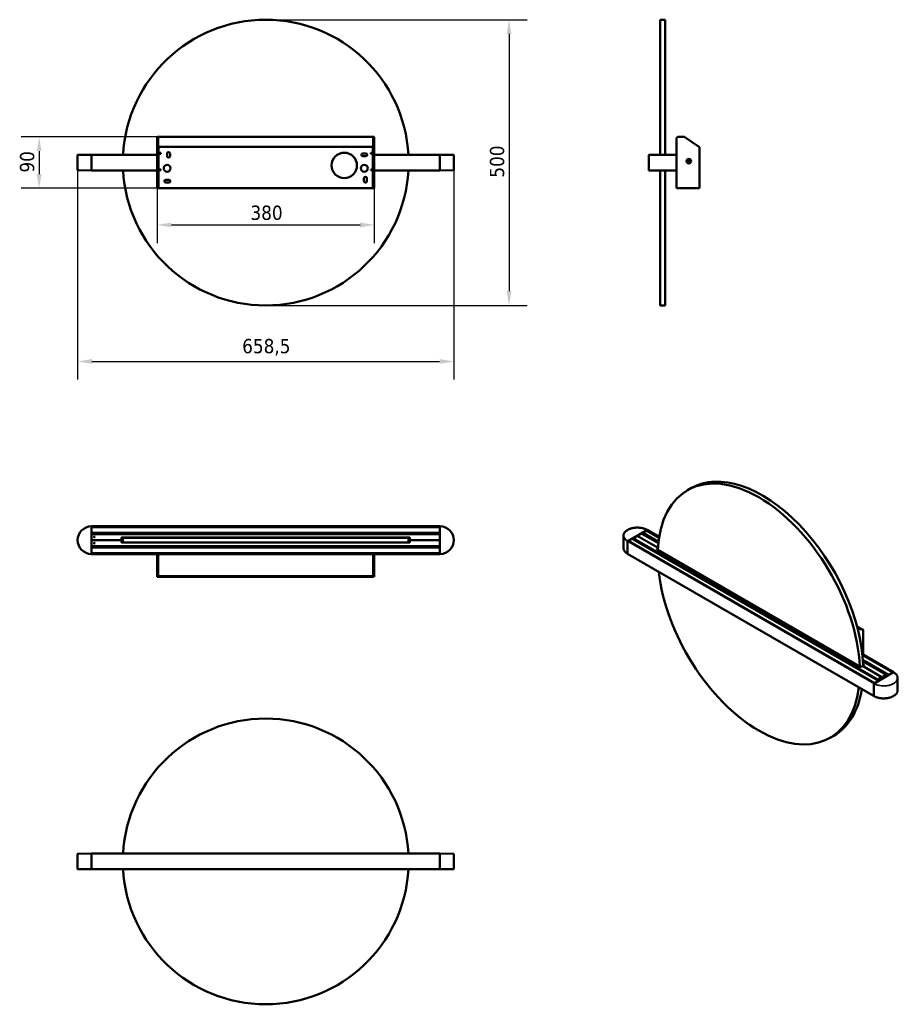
# Model space of a CAD drawing. Header units: millimetres. Extents: x 953 to 2491, y 702 to 2425.
import ezdxf

# ---------------------------------------------------------------- set-up
doc = ezdxf.new("R2010")
doc.units = ezdxf.units.MM
doc.header["$LTSCALE"] = 10
for name, color, linetype, lineweight in [('Quota (ISO)', 7, 'Continuous', 25), ('Visibile (ISO)', 7, 'Continuous', 50), ('Visibile sottile (ISO)', 7, 'Continuous', 35)]:
    doc.layers.add(name, color=color, linetype=linetype, lineweight=lineweight)
doc.styles.add('Testo nota (ISO)', font='tahoma.ttf')
doc.dimstyles.new('PENTA', dxfattribs={"dimscale": 10, "dimtxt": 2.5, "dimasz": 2.5, "dimexe": 3.175, "dimexo": 0, "dimgap": 0.762, "dimtad": 1, "dimrnd": 1e-08, "dimtxsty": 'Testo nota (ISO)', "dimcen": 0.09, "dimdle": 10, "dimclrd": 256, "dimclre": 256, "dimclrt": 256, "dimazin": 2, "dimtfac": 0.8, "dimtmove": 0, "dimatfit": 3, "dimfxl": 1, "dimtolj": 1, "dimlwd": -1, "dimlwe": -1, "dimarcsym": 0})

# ---------------------------------------------------------------- blocks, each defined once
blk = doc.blocks.new('*D6')
at = {"layer": 'Defpoints', "color": 0, "transparency": 16777216}
for p in [(1193.8, 2129.9), (1573.8, 2129.9), (1573.8, 2065.8)]:
    blk.add_point(p, dxfattribs=at)
at = {"layer": 'Quota (ISO)', "transparency": 16777216}
for p, q in [((1193.8, 2129.9), (1193.8, 2034.1)), ((1573.8, 2129.9), (1573.8, 2034.1)), ((1218.8, 2065.8), (1548.8, 2065.8))]:
    blk.add_line(p, q, dxfattribs=at)
for points in [[(1218.8, 2070), (1218.8, 2061.6), (1193.8, 2065.8)], [(1548.8, 2070), (1548.8, 2061.6), (1573.8, 2065.8)]]:
    blk.add_solid(points, dxfattribs=at)
at = {"layer": 'Quota (ISO)', "transparency": 16777216, "insert": (1357.1, 2099.6), "char_height": 25, "attachment_point": 1, "style": 'Testo nota (ISO)'}
blk.add_mtext('\\A1;380', dxfattribs=at)
blk = doc.blocks.new('*D7')
at = {"layer": 'Defpoints', "color": 0, "transparency": 16777216}
for p in [(1195.8, 2219.9), (987.3, 2129.9), (1196.2, 2129.9)]:
    blk.add_point(p, dxfattribs=at)
at = {"layer": 'Quota (ISO)', "transparency": 16777216}
for p, q in [((1195.8, 2219.9), (955.5, 2219.9)), ((987.3, 2194.9), (987.3, 2154.9)), ((1196.2, 2129.9), (955.5, 2129.9))]:
    blk.add_line(p, q, dxfattribs=at)
for points in [[(983.1, 2194.9), (991.4, 2194.9), (987.3, 2219.9)], [(983.1, 2154.9), (991.4, 2154.9), (987.3, 2129.9)]]:
    blk.add_solid(points, dxfattribs=at)
at = {"layer": 'Quota (ISO)', "transparency": 16777216, "insert": (953.6, 2157.4), "char_height": 25, "attachment_point": 1, "rotation": 90, "style": 'Testo nota (ISO)'}
blk.add_mtext('\\A1;90', dxfattribs=at)
blk = doc.blocks.new('*D8')
at = {"layer": 'Defpoints', "color": 0, "transparency": 16777216}
for p in [(1383.8, 2424.9), (1383.8, 1924.9), (1809.6, 1924.9)]:
    blk.add_point(p, dxfattribs=at)
at = {"layer": 'Quota (ISO)', "transparency": 16777216}
for p, q in [((1383.8, 2424.9), (1841.4, 2424.9)), ((1809.6, 2399.9), (1809.6, 1949.9)), ((1383.8, 1924.9), (1841.4, 1924.9))]:
    blk.add_line(p, q, dxfattribs=at)
for points in [[(1805.5, 2399.9), (1813.8, 2399.9), (1809.6, 2424.9)], [(1805.5, 1949.9), (1813.8, 1949.9), (1809.6, 1924.9)]]:
    blk.add_solid(points, dxfattribs=at)
at = {"layer": 'Quota (ISO)', "transparency": 16777216, "insert": (1776, 2148.5), "char_height": 25, "attachment_point": 1, "rotation": 90, "style": 'Testo nota (ISO)'}
blk.add_mtext('\\A1;500', dxfattribs=at)
blk = doc.blocks.new('*D9')
at = {"layer": 'Defpoints', "color": 0, "transparency": 16777216}
for p in [(1054.5, 2161.8), (1713, 2161.8), (1713, 1826.9)]:
    blk.add_point(p, dxfattribs=at)
at = {"layer": 'Quota (ISO)', "transparency": 16777216}
for p, q in [((1054.5, 2161.8), (1054.5, 1795.1)), ((1713, 2161.8), (1713, 1795.1)), ((1079.5, 1826.9), (1688, 1826.9))]:
    blk.add_line(p, q, dxfattribs=at)
for points in [[(1079.5, 1831.1), (1079.5, 1822.7), (1054.5, 1826.9)], [(1688, 1831.1), (1688, 1822.7), (1713, 1826.9)]]:
    blk.add_solid(points, dxfattribs=at)
at = {"layer": 'Quota (ISO)', "transparency": 16777216, "insert": (1342.6, 1866.3), "char_height": 25, "attachment_point": 1, "style": 'Testo nota (ISO)'}
blk.add_mtext('\\A1;658,5', dxfattribs=at)

msp = doc.modelspace()

# ---------------------------------------------------------------- linework, layer by layer
at = {"layer": 'Visibile (ISO)'}
for p, q in [((2074.253, 2424.911), (2074.253, 2188.511)), ((2082.753, 2424.911), (2074.253, 2424.911)), ((2082.753, 2424.911), (2082.753, 2188.511)), ((1193.757, 2219.911), (1193.757, 2219.368)), ((1193.757, 2219.911), (1195.257, 2219.911)), ((1193.757, 2201.706), (1193.757, 2219.368)), ((1195.257, 2219.368), (1195.257, 2219.911)), ((1195.257, 2219.368), (1195.257, 2201.706)), ((1195.69, 2218.339), (1195.69, 2219.768)), ((1195.757, 2219.911), (1571.757, 2219.911)), ((1195.757, 2219.368), (1195.757, 2202.704)), ((1571.757, 2202.704), (1571.757, 2219.368)), ((1571.823, 2219.768), (1571.823, 2218.339)), ((1572.257, 2219.911), (1572.257, 2219.368)), ((1572.257, 2219.911), (1573.757, 2219.911)), ((1572.257, 2201.706), (1572.257, 2219.368)), ((1573.757, 2219.368), (1573.757, 2219.911)), ((1573.757, 2219.368), (1573.757, 2201.706)), ((2102.753, 2188.261), (2102.753, 2216.911)), ((2105.753, 2219.911), (2115.807, 2219.911)), ((2142.753, 2201.706), (2117.528, 2219.368)), ((1054.507, 2188.052), (1054.507, 2161.77)), ((1054.754, 2188.302), (1078.757, 2188.511)), ((1078.757, 2188.311), (1078.757, 2188.511)), ((1078.757, 2188.511), (1193.757, 2188.511)), ((1078.757, 2188.311), (1078.757, 2161.511)), ((1078.757, 2188.261), (1078.757, 2161.561)), ((1193.757, 2201.706), (1193.757, 2129.911)), ((1195.257, 2201.706), (1193.757, 2201.706)), ((1195.257, 2201.706), (1195.257, 2129.911)), ((1571.757, 2202.704), (1195.757, 2202.704)), ((1195.757, 2202.704), (1195.757, 2201.475)), ((1195.757, 2201.475), (1197.347, 2201.475)), ((1196.248, 2199.001), (1196.248, 2198.411)), ((1196.248, 2191.911), (1196.248, 2198.411)), ((1196.248, 2191.911), (1199.998, 2191.911)), ((1196.248, 2162.911), (1196.248, 2190.411)), ((1199.248, 2190.411), (1196.248, 2190.411)), ((1199.998, 2190.411), (1199.248, 2190.411)), ((1199.998, 2191.911), (1199.998, 2190.411)), ((1211.248, 2185.911), (1211.248, 2190.911)), ((1216.248, 2190.911), (1216.248, 2185.911)), ((1553.748, 2190.911), (1558.748, 2190.911)), ((1567.498, 2191.911), (1571.248, 2191.911)), ((1567.498, 2190.411), (1567.498, 2191.911)), ((1568.248, 2190.411), (1567.498, 2190.411)), ((1568.248, 2190.411), (1571.248, 2190.411)), ((1570.148, 2201.475), (1571.757, 2201.475)), ((1571.248, 2198.411), (1571.248, 2199.001)), ((1571.248, 2198.411), (1571.248, 2191.911)), ((1571.248, 2162.911), (1571.248, 2190.411)), ((1571.757, 2201.475), (1571.757, 2202.704)), ((1572.257, 2129.911), (1572.257, 2201.706)), ((1573.757, 2201.706), (1572.257, 2201.706)), ((1573.757, 2129.911), (1573.757, 2201.706)), ((1573.757, 2188.511), (1688.757, 2188.511)), ((1688.757, 2188.311), (1688.757, 2188.511)), ((1688.757, 2188.511), (1712.759, 2188.302)), ((1688.757, 2188.311), (1688.757, 2161.511)), ((1688.757, 2161.561), (1688.757, 2188.261)), ((1713.007, 2188.052), (1713.007, 2161.77)), ((2054.253, 2161.511), (2054.253, 2188.311)), ((2054.253, 2161.561), (2054.253, 2188.261)), ((2055.449, 2188.511), (2054.453, 2188.511)), ((2102.503, 2188.511), (2054.503, 2188.511)), ((2067.313, 2188.511), (2066.057, 2188.511)), ((2102.753, 2188.261), (2102.753, 2161.561)), ((2142.753, 2201.706), (2142.753, 2129.911)), ((1558.748, 2185.911), (1553.748, 2185.911)), ((2122.133, 2177.965), (2123.049, 2178.024)), ((2123.138, 2176.649), (2122.222, 2176.59)), ((2123.19, 2177.727), (2122.296, 2177.669)), ((2122.345, 2176.904), (2123.239, 2176.962)), ((2123.049, 2178.024), (2123.491, 2178.526)), ((2123.64, 2176.208), (2123.138, 2176.649)), ((2123.193, 2177.73), (2123.19, 2177.727)), ((2123.8, 2178.421), (2123.193, 2177.73)), ((2123.243, 2176.958), (2123.239, 2176.962)), ((2123.243, 2176.958), (2123.933, 2176.351)), ((2123.302, 2177.855), (2123.367, 2176.849)), ((2123.491, 2178.526), (2123.432, 2179.442)), ((2123.699, 2175.291), (2123.64, 2176.208)), ((2124.696, 2178.361), (2123.691, 2178.297)), ((2123.746, 2179.319), (2123.803, 2178.425)), ((2123.8, 2178.421), (2123.803, 2178.425)), ((2123.809, 2176.461), (2124.815, 2176.525)), ((2123.933, 2176.351), (2123.937, 2176.348)), ((2123.937, 2176.348), (2123.995, 2175.454)), ((2124.569, 2178.474), (2124.511, 2179.368)), ((2124.572, 2178.471), (2124.569, 2178.474)), ((2125.263, 2177.864), (2124.572, 2178.471)), ((2124.705, 2176.401), (2124.702, 2176.397)), ((2124.76, 2175.503), (2124.702, 2176.397)), ((2124.705, 2176.401), (2125.313, 2177.092)), ((2124.806, 2179.531), (2124.865, 2178.614)), ((2124.865, 2178.614), (2125.368, 2178.173)), ((2125.456, 2176.798), (2125.015, 2176.296)), ((2125.015, 2176.296), (2125.074, 2175.38)), ((2125.203, 2176.967), (2125.139, 2177.973)), ((2125.263, 2177.864), (2125.266, 2177.86)), ((2126.161, 2177.918), (2125.266, 2177.86)), ((2125.313, 2177.092), (2125.316, 2177.095)), ((2125.316, 2177.095), (2126.21, 2177.153)), ((2125.368, 2178.173), (2126.284, 2178.232)), ((2126.372, 2176.857), (2125.456, 2176.798)), ((1078.757, 2161.311), (1054.754, 2161.52)), ((1078.757, 2161.311), (1078.757, 2161.511)), ((1193.757, 2161.311), (1078.757, 2161.311)), ((1196.248, 2162.911), (1199.248, 2162.911)), ((1196.248, 2132.911), (1196.248, 2161.411)), ((1199.998, 2161.411), (1196.248, 2161.411)), ((1199.248, 2162.911), (1199.998, 2162.911)), ((1199.998, 2162.911), (1199.998, 2161.411)), ((1567.498, 2162.911), (1568.248, 2162.911)), ((1567.498, 2161.411), (1567.498, 2162.911)), ((1571.248, 2161.411), (1567.498, 2161.411)), ((1571.248, 2162.911), (1568.248, 2162.911)), ((1571.248, 2161.411), (1571.248, 2132.911)), ((1688.757, 2161.311), (1573.757, 2161.311)), ((1712.759, 2161.52), (1688.757, 2161.311)), ((1688.757, 2161.311), (1688.757, 2161.511)), ((2054.453, 2161.311), (2055.449, 2161.311)), ((2054.503, 2161.311), (2102.503, 2161.311)), ((2066.057, 2161.311), (2067.313, 2161.311)), ((2074.253, 2161.311), (2074.253, 1924.911)), ((2082.753, 2161.311), (2082.753, 1924.911)), ((2102.753, 2129.911), (2102.753, 2161.561)), ((1209.218, 2144.911), (1214.218, 2144.911)), ((1214.218, 2139.911), (1209.218, 2139.911)), ((1555.748, 2142.411), (1555.748, 2147.411)), ((1560.748, 2147.411), (1560.748, 2142.411)), ((1195.257, 2129.911), (1193.757, 2129.911)), ((1196.248, 2129.911), (1195.257, 2129.911)), ((1196.248, 2132.911), (1196.248, 2129.911)), ((1571.248, 2129.911), (1196.248, 2129.911)), ((1571.248, 2129.911), (1571.248, 2132.911)), ((1571.248, 2129.911), (1572.257, 2129.911)), ((1572.257, 2129.911), (1573.757, 2129.911)), ((2102.753, 2129.911), (2103.155, 2129.911)), ((2103.155, 2129.911), (2105.753, 2129.911)), ((2142.753, 2129.911), (2105.753, 2129.911)), ((2082.753, 1924.911), (2074.253, 1924.911)), ((2121.788, 1601.547), (2127.799, 1605.017)), ((2127.799, 1605.017), (2121.788, 1601.547)), ((1078.757, 1538.269), (1078.757, 1538.469)), ((1078.757, 1538.469), (1688.757, 1538.469)), ((1078.757, 1537.273), (1078.757, 1538.269)), ((1078.757, 1490.219), (1078.757, 1538.219)), ((1688.757, 1537.073), (1078.757, 1537.073)), ((1688.757, 1538.269), (1688.757, 1538.469)), ((1688.757, 1537.273), (1688.757, 1538.269)), ((1688.757, 1538.219), (1688.757, 1490.219)), ((1078.757, 1526.865), (1688.757, 1526.865)), ((1078.757, 1525.409), (1078.757, 1526.665)), ((1688.757, 1525.209), (1078.757, 1525.209)), ((1079.902, 1524.959), (1078.757, 1524.969)), ((1079.757, 1524.959), (1687.757, 1524.959)), ((1083.102, 1519.593), (1084.417, 1519.604)), ((1131.257, 1517.959), (1131.257, 1514.459)), ((1268.757, 1518.669), (1131.552, 1518.669)), ((1635.257, 1518.959), (1132.257, 1518.959)), ((1633.757, 1518.469), (1133.757, 1518.469)), ((1133.757, 1509.969), (1133.757, 1518.469)), ((1247.257, 1524.969), (1520.257, 1524.969)), ((1266.757, 1518.719), (1247.257, 1518.719)), ((1268.757, 1518.959), (1268.757, 1518.469)), ((1498.757, 1518.469), (1498.757, 1518.959)), ((1635.961, 1518.669), (1498.757, 1518.669)), ((1520.257, 1518.719), (1500.757, 1518.719)), ((1633.757, 1509.969), (1633.757, 1518.469)), ((1636.257, 1514.459), (1636.257, 1517.959)), ((1688.757, 1524.969), (1687.611, 1524.959)), ((1688.757, 1525.409), (1688.757, 1526.665)), ((2009.876, 1522.071), (2009.876, 1500.512)), ((2017.155, 1512.598), (2051.097, 1532.194)), ((2025.017, 1516.647), (2018.307, 1512.773)), ((2025.117, 1516.657), (2455.986, 1267.894)), ((2025.184, 1517.07), (2025.184, 1516.662)), ((2025.189, 1516.633), (2025.201, 1516.608)), ((2026.213, 1517.828), (2025.325, 1517.315)), ((2026.313, 1517.837), (2457.607, 1268.83)), ((2027.239, 1517.766), (2033.956, 1521.645)), ((2040.674, 1525.523), (2033.956, 1521.645)), ((2033.956, 1521.645), (2070.412, 1500.597)), ((2033.956, 1521.645), (2070.412, 1500.597)), ((2041.897, 1526.719), (2041.897, 1525.609)), ((2042.927, 1527.477), (2042.039, 1526.964)), ((2071.07, 1508.791), (2042.088, 1525.523)), ((2071.322, 1511.151), (2043.027, 1527.487)), ((2050.118, 1531.139), (2043.409, 1527.266)), ((2050.218, 1531.149), (2072.283, 1518.41)), ((2050.286, 1531.563), (2050.286, 1531.154)), ((2050.304, 1531.1), (2050.292, 1531.126)), ((2051.132, 1532.214), (2050.428, 1531.808)), ((2051.232, 1532.224), (2072.522, 1519.932)), ((1131.257, 1514.459), (1078.757, 1514.459)), ((1131.257, 1514.459), (1078.757, 1514.459)), ((1078.757, 1503.469), (1088.558, 1503.555)), ((1078.757, 1503.229), (1688.757, 1503.229)), ((1078.757, 1501.773), (1078.757, 1503.029)), ((1688.757, 1501.573), (1078.757, 1501.573)), ((1079.757, 1503.959), (1687.757, 1503.959)), ((1083.015, 1508.846), (1084.496, 1508.833)), ((1088.757, 1503.755), (1088.757, 1503.959)), ((1131.257, 1510.959), (1131.257, 1514.459)), ((1635.257, 1509.959), (1132.257, 1509.959)), ((1633.757, 1509.969), (1133.757, 1509.969)), ((1322.732, 1503.469), (1247.257, 1503.469)), ((1268.757, 1509.969), (1268.757, 1509.959)), ((1322.507, 1503.959), (1322.507, 1503.694)), ((1322.507, 1503.694), (1325.007, 1503.694)), ((1322.732, 1503.469), (1322.507, 1503.694)), ((1324.782, 1503.469), (1322.732, 1503.469)), ((1324.782, 1503.469), (1325.007, 1503.694)), ((1442.732, 1503.469), (1324.782, 1503.469)), ((1325.007, 1503.959), (1325.007, 1503.694)), ((1442.507, 1503.959), (1442.507, 1503.694)), ((1442.507, 1503.694), (1445.007, 1503.694)), ((1442.732, 1503.469), (1442.507, 1503.694)), ((1444.782, 1503.469), (1442.732, 1503.469)), ((1444.782, 1503.469), (1445.007, 1503.694)), ((1520.257, 1503.469), (1444.782, 1503.469)), ((1445.007, 1503.959), (1445.007, 1503.694)), ((1498.757, 1509.959), (1498.757, 1509.969)), ((1688.757, 1514.459), (1636.257, 1514.459)), ((1636.257, 1514.459), (1636.257, 1510.959)), ((1688.757, 1514.459), (1636.257, 1514.459)), ((1678.757, 1503.959), (1678.757, 1503.755)), ((1678.955, 1503.555), (1688.757, 1503.469)), ((1688.757, 1501.773), (1688.757, 1503.029)), ((2016.979, 1490.45), (2016.979, 1512.333)), ((2016.979, 1512.292), (2016.979, 1490.491)), ((2017.824, 1512.984), (2017.12, 1512.578)), ((2449.218, 1263.986), (2017.924, 1512.994)), ((2070.365, 1499.799), (2068.605, 1498.783)), ((1078.757, 1491.365), (1688.757, 1491.365)), ((1078.757, 1490.169), (1078.757, 1491.165)), ((1078.757, 1489.969), (1078.757, 1490.169)), ((1196.757, 1489.969), (1078.757, 1489.969)), ((1193.757, 1486.969), (1193.757, 1476.915)), ((1195.257, 1486.969), (1193.757, 1486.969)), ((1195.257, 1486.969), (1195.257, 1476.915)), ((1195.757, 1486.969), (1195.757, 1476.915)), ((1196.757, 1489.969), (1196.757, 1489.51)), ((1196.757, 1489.969), (1197.719, 1489.969)), ((1197.719, 1489.969), (1569.794, 1489.969)), ((1569.794, 1489.969), (1570.757, 1489.969)), ((1688.757, 1489.969), (1570.757, 1489.969)), ((1570.757, 1489.51), (1570.757, 1489.969)), ((1571.757, 1486.969), (1571.757, 1476.915)), ((1572.257, 1486.969), (1572.257, 1476.915)), ((1573.757, 1486.969), (1572.257, 1486.969)), ((1573.757, 1476.915), (1573.757, 1486.969)), ((1688.757, 1490.169), (1688.757, 1491.165)), ((1688.757, 1489.969), (1688.757, 1490.169)), ((2017.02, 1490.359), (2448.355, 1241.327)), ((2068.605, 1497.966), (2424.279, 1292.617)), ((2070.297, 1498.535), (2068.958, 1497.762)), ((1193.757, 1476.915), (1193.757, 1475.194)), ((1193.757, 1449.969), (1193.757, 1475.194)), ((1195.257, 1475.194), (1195.257, 1476.915)), ((1195.257, 1475.194), (1195.257, 1449.969)), ((1195.69, 1475.999), (1195.69, 1476.457)), ((1195.757, 1475.194), (1195.757, 1451.394)), ((1571.757, 1451.394), (1571.757, 1475.194)), ((1571.823, 1476.457), (1571.823, 1475.999)), ((1572.257, 1476.915), (1572.257, 1475.194)), ((1572.257, 1449.969), (1572.257, 1475.194)), ((1573.757, 1475.194), (1573.757, 1476.915)), ((1573.757, 1475.194), (1573.757, 1449.969)), ((1195.257, 1449.969), (1193.757, 1449.969)), ((1571.757, 1451.394), (1195.757, 1451.394)), ((1196.248, 1451.394), (1196.248, 1450.441)), ((1196.248, 1450.441), (1196.248, 1450.028)), ((1196.248, 1450.028), (1196.248, 1449.969)), ((1196.248, 1449.969), (1571.248, 1449.969)), ((1571.248, 1450.441), (1571.248, 1451.394)), ((1571.248, 1450.028), (1571.248, 1450.441)), ((1571.248, 1449.969), (1571.248, 1450.028)), ((1573.757, 1449.969), (1572.257, 1449.969)), ((2418.691, 1363.251), (2427.153, 1358.366)), ((2419.516, 1360.131), (2427.153, 1358.366)), ((2419.55, 1360.001), (2428.515, 1357.929)), ((2429.575, 1357.316), (2419.651, 1359.611)), ((2427.153, 1358.366), (2427.104, 1358.255)), ((2428.515, 1357.929), (2429.575, 1357.316)), ((2429.575, 1357.316), (2429.575, 1313.787)), ((2427.983, 1314.707), (2482.567, 1283.193)), ((2428.171, 1312.938), (2481.088, 1282.386)), ((2425.693, 1292.617), (2428.168, 1294.046)), ((2430.643, 1295.475), (2428.168, 1294.046)), ((2428.168, 1294.046), (2464.726, 1272.94)), ((2428.168, 1294.046), (2464.726, 1272.94)), ((2474.32, 1278.479), (2428.897, 1304.704)), ((2472.009, 1277.308), (2429.074, 1302.096)), ((2429.343, 1297.042), (2430.643, 1296.292)), ((2429.394, 1295.788), (2430.29, 1295.271)), ((2482.432, 1283.162), (2448.491, 1263.566)), ((2474.262, 1278.445), (2473.374, 1277.933)), ((2482.467, 1283.183), (2481.763, 1282.776)), ((2448.314, 1241.419), (2448.314, 1263.301)), ((2448.314, 1241.46), (2448.314, 1263.26)), ((2449.159, 1263.953), (2448.455, 1263.546)), ((2457.549, 1268.796), (2456.661, 1268.283)), ((2489.711, 1273.039), (2489.711, 1251.481)), ((2371.788, 1168.534), (2377.799, 1172.005)), ((2377.799, 1172.005), (2371.788, 1168.534)), ((1054.507, 938.94), (1054.507, 965.221)), ((1054.754, 965.471), (1078.757, 965.68)), ((1078.757, 965.48), (1078.757, 965.68)), ((1078.757, 965.68), (1688.757, 965.68)), ((1078.757, 965.48), (1078.757, 938.68)), ((1078.757, 965.43), (1078.757, 938.73)), ((1688.757, 965.48), (1688.757, 965.68)), ((1688.757, 965.68), (1712.759, 965.471)), ((1688.757, 965.48), (1688.757, 938.68)), ((1688.757, 938.73), (1688.757, 965.43)), ((1713.007, 938.94), (1713.007, 965.221)), ((1078.757, 938.48), (1054.754, 938.69)), ((1078.757, 938.48), (1078.757, 938.68)), ((1688.757, 938.48), (1078.757, 938.48)), ((1712.759, 938.69), (1688.757, 938.48)), ((1688.757, 938.48), (1688.757, 938.68))]:
    msp.add_line(p, q, dxfattribs=at)
for centre, radius in [((1521.248, 2169.911), 22.25), ((1211.248, 2164.911), 6), ((1556.248, 2164.911), 6), ((2124.253, 2177.411), 4), ((2124.253, 2177.411), 3.825), ((1083.757, 1519.959), 0.75), ((1083.757, 1508.959), 0.75)]:
    msp.add_circle(centre, radius, dxfattribs=at)
for centre, radius, start, end in [((1383.757, 2174.911), 250, 3.11843, 176.88157), ((2115.807, 2216.911), 3, 55, 90), ((1054.757, 2188.052), 0.25, 90.5, 180), ((1213.748, 2190.911), 2.5, 0, 180), ((1553.748, 2188.411), 2.5, 90, 270), ((1558.748, 2188.411), 2.5, 270, 90), ((1712.757, 2188.052), 0.25, 0, 89.5), ((2054.453, 2188.311), 0.2, 90, 180), ((1213.748, 2185.911), 2.5, 180, 0), ((1054.757, 2161.77), 0.25, 180, 269.5), ((1383.757, 2174.911), 250, 183.11843, 356.88157), ((1712.757, 2161.77), 0.25, 270.5, 0), ((2054.453, 2161.511), 0.2, 180, 270), ((1209.218, 2142.411), 2.5, 90, 270), ((1214.218, 2142.411), 2.5, 270, 90), ((1558.248, 2147.411), 2.5, 0, 180), ((1558.248, 2142.411), 2.5, 180, 0), ((1078.757, 1514.219), 24.25, 90, 270), ((1688.757, 1514.219), 24.25, 270, 90), ((1079.757, 1523.959), 1, 90, 180), ((1132.257, 1517.959), 1, 90, 180), ((1247.257, 1519.719), 1, 229.464198, 270), ((1247.257, 1523.969), 1, 90, 98.109614), ((1266.757, 1519.719), 1, 270, 310.535802), ((1500.757, 1519.719), 1, 229.464198, 270), ((1520.257, 1523.969), 1, 81.890386, 90), ((1520.257, 1519.719), 1, 270, 310.535802), ((1635.257, 1517.959), 1, 0, 90), ((1687.757, 1523.959), 1, 0, 90), ((1079.757, 1504.959), 1, 180, 270), ((1088.557, 1503.755), 0.2, 270.5, 0), ((1132.257, 1510.959), 1, 180, 270), ((1247.257, 1504.469), 1, 210.66383, 270), ((1520.257, 1504.469), 1, 270, 329.33617), ((1635.257, 1510.959), 1, 270, 0), ((1678.957, 1503.755), 0.2, 180, 269.5), ((1687.757, 1504.959), 1, 270, 0), ((1383.757, 952.08), 250, 3.11843, 176.88157), ((1054.757, 965.221), 0.25, 90.5, 180), ((1712.757, 965.221), 0.25, 0, 89.5), ((1054.757, 938.94), 0.25, 180, 269.5), ((1383.757, 952.08), 250, 183.11843, 356.88157), ((1712.757, 938.94), 0.25, 270.5, 0)]:
    msp.add_arc(centre, radius, start, end, dxfattribs=at)
for centre, major_axis, ratio, start_param, end_param in [((1201.248, 2199.681), (5, 0), 0.57357644, 2.43572862, 2.71451407), ((1566.248, 2199.681), (5, 0), 0.57357644, 0.42707859, 0.70586403), ((2125.329, 2177.48), (0.408, -6.343), 0.49972245, 4.60383347, 4.82094449), ((2124.322, 2176.335), (-6.343, -0.408), 0.49972245, 4.60383347, 4.82094449), ((2124.184, 2178.487), (6.343, 0.408), 0.49972245, 4.60383347, 4.82094449), ((2123.177, 2177.342), (-0.408, 6.343), 0.49972245, 4.60383347, 4.82094449), ((2246.788, 1385.041), (-125, 216.506), 0.57735027, 3.97625074, 7.01932355), ((2246.788, 1385.041), (-125, 216.506), 0.57735027, 3.97625074, 7.01932355), ((2252.799, 1388.511), (-125, 216.506), 0.57735027, 3.96738603, 6.28318531), ((2252.799, 1388.511), (-125, 216.506), 0.57735027, 3.96738603, 6.28318531), ((2025.017, 1516.483), (0.1, 0.173), 0.57735027, 0, 0.78539816), ((2025.325, 1517.152), (0.1, 0.173), 0.57735027, 0.78539816, 2.35619449), ((2025.255, 1516.702), (-0.05, -0.0866), 0.57735027, 5.49778714, 5.89223155), ((2026.213, 1517.664), (0.1, 0.173), 0.57735027, 0, 0.78539816), ((2027.946, 1517.358), (-1, 0), 0.57735027, 5.49778714, 6.10083735), ((2041.381, 1525.115), (1, 0), 0.57735027, 0.78539816, 2.35619449), ((2042.039, 1526.801), (0.1, 0.173), 0.57735027, 0.78539816, 2.35619449), ((2042.927, 1527.314), (0.1, 0.173), 0.57735027, 0, 0.78539816), ((2050.118, 1530.976), (0.1, 0.173), 0.57735027, 0, 0.78539816), ((2050.428, 1531.644), (0.1, 0.173), 0.57735027, 0.78539816, 2.35619449), ((2050.357, 1531.195), (-0.05, -0.0866), 0.57735027, 5.49778714, 5.89223155), ((2051.132, 1532.051), (0.1, 0.173), 0.57735027, 0, 0.78539816), ((2017.12, 1512.414), (0.1, 0.173), 0.57735027, 0.78539816, 2.35619449), ((2017.824, 1512.821), (0.1, 0.173), 0.57735027, 0, 0.78539816), ((2017.12, 1490.532), (-0.1, -0.173), 0.57735027, 5.49778714, 6.28318531), ((2069.312, 1498.375), (-1, 0), 0.57735027, 5.49778714, 7.06858347), ((1201.248, 1449.552), (5, 0), 0.81915204, 2.67493795, 2.71451407), ((1566.248, 1449.552), (5, 0), 0.81915204, 0.42707859, 0.4666547), ((2246.788, 1385.041), (125, -216.506), 0.57735027, 4.06132586, 6.93424843), ((2246.788, 1385.041), (125, -216.506), 0.57735027, 4.06132586, 6.93424843), ((2424.986, 1293.026), (1, 0), 0.57735027, 3.92699082, 5.49778714), ((2429.936, 1295.883), (1, 0), 0.57735027, 5.49778714, 7.06858347), ((2471.302, 1276.9), (1, 0), 0.57735027, 0.58404024, 0.78539816), ((2482.467, 1283.019), (0.1, 0.173), 0.57735027, 5.81910502, 7.06858347), ((2448.455, 1263.383), (0.1, 0.173), 0.57735027, 0.78539816, 2.35619449), ((2252.799, 1388.511), (125, -216.506), 0.57735027, 0, 0.6166673), ((2252.799, 1388.511), (125, -216.506), 0.57735027, 0, 0.6166673), ((2448.455, 1241.501), (-0.1, -0.173), 0.57735027, 5.49778714, 6.74730691)]:
    msp.add_ellipse(centre, major_axis=major_axis, ratio=ratio, start_param=start_param, end_param=end_param, dxfattribs=at)
for centre, major_axis in [((2465.645, 1276.9), (-0.75, 0)), ((2457.867, 1272.409), (0.75, 0))]:
    msp.add_ellipse(centre, major_axis=major_axis, ratio=0.57735027, dxfattribs=at)
for points, knots in [([(1195.69, 2218.732), (1195.549, 2219.002), (1195.432, 2219.249), (1195.356, 2219.461), (1195.292, 2219.639), (1195.257, 2219.791), (1195.257, 2219.911)], [0.52548515, 0.52548515, 0.52548515, 0.52548515, 0.783869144, 0.783869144, 0.783869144, 1, 1, 1, 1]), ([(2103.341, 2218.411), (2103.315, 2218.38), (2103.29, 2218.348), (2103.265, 2218.316), (2102.927, 2217.873), (2102.753, 2217.392), (2102.753, 2216.911)], [-0.425743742, -0.425743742, -0.425743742, -0.425743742, -0.397211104, -0.397211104, -0.397211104, 0, 0, 0, 0]), ([(2103.212, 2218.506), (2103.433, 2218.853), (2103.721, 2219.159), (2104.073, 2219.397), (2104.187, 2219.474), (2104.307, 2219.544), (2104.433, 2219.605)], [-0.626759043, -0.626759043, -0.626759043, -0.626759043, -0.360276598, -0.360276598, -0.360276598, -0.274227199, -0.274227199, -0.274227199, -0.274227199]), ([(1196.248, 2199.001), (1196.248, 2199.076), (1196.249, 2199.151), (1196.256, 2199.41), (1196.269, 2199.607), (1196.32, 2199.978), (1196.358, 2200.151), (1196.473, 2200.513), (1196.571, 2200.71), (1196.697, 2200.868)], [2.431227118, 2.431227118, 2.431227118, 2.431227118, 2.453944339, 2.453944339, 2.512012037, 2.512012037, 2.570079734, 2.570079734, 2.655889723, 2.655889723, 2.655889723, 2.655889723]), ([(1570.798, 2200.868), (1570.924, 2200.71), (1571.022, 2200.513), (1571.137, 2200.151), (1571.175, 2199.978), (1571.226, 2199.607), (1571.24, 2199.41), (1571.247, 2199.151), (1571.248, 2199.076), (1571.248, 2199.001)], [1.738141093, 1.738141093, 1.738141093, 1.738141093, 1.823951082, 1.823951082, 1.882018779, 1.882018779, 1.940086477, 1.940086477, 1.962803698, 1.962803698, 1.962803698, 1.962803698]), ([(2054.503, 2188.511), (2054.47, 2188.511), (2054.438, 2188.505), (2054.378, 2188.48), (2054.35, 2188.462), (2054.304, 2188.416), (2054.286, 2188.389), (2054.266, 2188.344), (2054.261, 2188.327), (2054.254, 2188.295), (2054.253, 2188.278), (2054.253, 2188.261)], [0, 0, 0, 0, 0.0097657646, 0.0097657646, 0.0195317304, 0.0195317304, 0.0292980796, 0.0292980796, 0.0343345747, 0.0343345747, 0.0393710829, 0.0393710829, 0.0393710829, 0.0393710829]), ([(2102.753, 2188.261), (2102.753, 2188.294), (2102.746, 2188.326), (2102.722, 2188.386), (2102.704, 2188.413), (2102.658, 2188.46), (2102.631, 2188.478), (2102.585, 2188.498), (2102.569, 2188.503), (2102.536, 2188.509), (2102.52, 2188.511), (2102.503, 2188.511)], [0, 0, 0, 0, 0.0097668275, 0.0097668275, 0.0195334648, 0.0195334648, 0.0292997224, 0.0292997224, 0.0343354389, 0.0343354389, 0.0393711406, 0.0393711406, 0.0393711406, 0.0393711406]), ([(2054.253, 2161.561), (2054.253, 2161.528), (2054.259, 2161.496), (2054.284, 2161.436), (2054.302, 2161.409), (2054.348, 2161.362), (2054.375, 2161.344), (2054.42, 2161.324), (2054.436, 2161.319), (2054.469, 2161.313), (2054.486, 2161.311), (2054.503, 2161.311)], [0, 0, 0, 0, 0.0097668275, 0.0097668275, 0.0195334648, 0.0195334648, 0.0292997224, 0.0292997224, 0.0343354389, 0.0343354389, 0.0393711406, 0.0393711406, 0.0393711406, 0.0393711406]), ([(2102.503, 2161.311), (2102.535, 2161.311), (2102.568, 2161.317), (2102.628, 2161.342), (2102.655, 2161.36), (2102.702, 2161.406), (2102.72, 2161.433), (2102.739, 2161.479), (2102.744, 2161.495), (2102.751, 2161.527), (2102.753, 2161.544), (2102.753, 2161.561)], [0, 0, 0, 0, 0.0097657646, 0.0097657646, 0.0195317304, 0.0195317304, 0.0292980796, 0.0292980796, 0.0343345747, 0.0343345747, 0.0393710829, 0.0393710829, 0.0393710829, 0.0393710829]), ([(2051.177, 1532.232), (2050.73, 1532.484), (2050.267, 1532.725), (2049.292, 1533.195), (2048.781, 1533.422), (2047.728, 1533.851), (2047.186, 1534.053), (2046.076, 1534.432), (2045.508, 1534.608), (2044.349, 1534.934), (2043.758, 1535.084), (2042.557, 1535.355), (2041.947, 1535.477), (2040.712, 1535.691), (2040.086, 1535.785), (2038.825, 1535.942), (2038.188, 1536.006), (2036.908, 1536.104), (2036.265, 1536.139), (2034.974, 1536.178), (2034.327, 1536.183), (2033.035, 1536.163), (2032.389, 1536.138), (2031.102, 1536.058), (2030.462, 1536.004), (2029.189, 1535.866), (2028.558, 1535.782), (2027.307, 1535.586), (2026.689, 1535.473), (2025.468, 1535.22), (2024.867, 1535.08), (2023.685, 1534.772), (2023.104, 1534.604), (2021.967, 1534.242), (2021.41, 1534.049), (2020.326, 1533.636), (2019.798, 1533.417), (2018.773, 1532.955), (2018.276, 1532.713), (2017.318, 1532.205), (2016.856, 1531.94), (2015.969, 1531.39), (2015.545, 1531.105), (2014.737, 1530.515), (2014.354, 1530.211), (2013.63, 1529.585), (2013.289, 1529.264), (2012.654, 1528.607), (2012.359, 1528.272), (2011.818, 1527.588), (2011.57, 1527.24), (2011.126, 1526.535), (2010.928, 1526.177), (2010.61, 1525.512), (2010.482, 1525.205), (2010.29, 1524.664), (2010.218, 1524.43), (2010.063, 1523.845), (2009.993, 1523.491), (2009.899, 1522.782), (2009.876, 1522.426), (2009.876, 1522.071)], [-1.56827365, -1.56827365, -1.56827365, -1.56827365, -1.49040483, -1.49040483, -1.40995898, -1.40995898, -1.32952794, -1.32952794, -1.24911708, -1.24911708, -1.16872766, -1.16872766, -1.08835841, -1.08835841, -1.00800665, -1.00800665, -0.92766891, -0.92766891, -0.84734129, -0.84734129, -0.76701972, -0.76701972, -0.68669999, -0.68669999, -0.60637791, -0.60637791, -0.52604929, -0.52604929, -0.44571003, -0.44571003, -0.36535629, -0.36535629, -0.28498472, -0.28498472, -0.20459293, -0.20459293, -0.12418028, -0.12418028, -0.04374906, -0.04374906, 0.03669351, 0.03669351, 0.11713252, 0.11713252, 0.19754159, 0.19754159, 0.2778785, 0.2778785, 0.35808177, 0.35808177, 0.43807124, 0.43807124, 0.5177579, 0.5177579, 0.58466797, 0.58466797, 0.63485052, 0.63485052, 0.71012434, 0.71012434, 0.78539816, 0.78539816, 0.78539816, 0.78539816]), ([(2016.986, 1490.403), (2016.552, 1490.659), (2016.135, 1490.925), (2015.322, 1491.483), (2014.928, 1491.776), (2014.179, 1492.38), (2013.824, 1492.691), (2013.157, 1493.329), (2012.844, 1493.655), (2012.263, 1494.322), (2011.995, 1494.663), (2011.504, 1495.356), (2011.281, 1495.708), (2010.884, 1496.422), (2010.709, 1496.785), (2010.407, 1497.517), (2010.281, 1497.886), (2010.079, 1498.631), (2010.003, 1499.006), (2009.901, 1499.758), (2009.876, 1500.135), (2009.876, 1500.512)], [-1.568292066, -1.568292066, -1.568292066, -1.568292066, -1.492313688, -1.492313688, -1.413767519, -1.413767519, -1.335221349, -1.335221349, -1.25667518, -1.25667518, -1.17812901, -1.17812901, -1.099582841, -1.099582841, -1.021036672, -1.021036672, -0.942490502, -0.942490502, -0.863944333, -0.863944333, -0.785398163, -0.785398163, -0.785398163, -0.785398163]), ([(1194.973, 1489.381), (1195.008, 1489.407), (1195.043, 1489.432), (1195.079, 1489.456), (1195.581, 1489.795), (1196.169, 1489.969), (1196.757, 1489.969)], [-0.425743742, -0.425743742, -0.425743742, -0.425743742, -0.397211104, -0.397211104, -0.397211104, 0, 0, 0, 0]), ([(1195.865, 1488.175), (1195.644, 1488.012), (1195.462, 1487.782), (1195.356, 1487.506), (1195.292, 1487.34), (1195.257, 1487.157), (1195.257, 1486.969)], [0.425743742, 0.425743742, 0.425743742, 0.425743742, 0.783869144, 0.783869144, 0.783869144, 1, 1, 1, 1]), ([(1196.757, 1489.51), (1196.543, 1489.289), (1196.35, 1489.001), (1196.189, 1488.648), (1196.137, 1488.535), (1196.088, 1488.414), (1196.044, 1488.289)], [-0.626759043, -0.626759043, -0.626759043, -0.626759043, -0.360276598, -0.360276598, -0.360276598, -0.274227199, -0.274227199, -0.274227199, -0.274227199]), ([(1571.469, 1488.289), (1571.33, 1488.683), (1571.153, 1489.015), (1570.958, 1489.275), (1570.893, 1489.361), (1570.826, 1489.439), (1570.757, 1489.51)], [-0.736290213, -0.736290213, -0.736290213, -0.736290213, -0.471413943, -0.471413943, -0.471413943, -0.383253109, -0.383253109, -0.383253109, -0.383253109]), ([(1572.54, 1489.381), (1572.829, 1489.168), (1573.086, 1488.897), (1573.288, 1488.579), (1573.58, 1488.12), (1573.757, 1487.559), (1573.757, 1486.969)], [-0.574256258, -0.574256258, -0.574256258, -0.574256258, -0.339065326, -0.339065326, -0.339065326, 0, 0, 0, 0]), ([(1196.248, 1450.028), (1196.248, 1450.043), (1196.249, 1450.061), (1196.256, 1450.134), (1196.269, 1450.21), (1196.32, 1450.402), (1196.358, 1450.518), (1196.473, 1450.811), (1196.571, 1451.022), (1196.697, 1451.248)], [2.431227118, 2.431227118, 2.431227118, 2.431227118, 2.453944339, 2.453944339, 2.512012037, 2.512012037, 2.570079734, 2.570079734, 2.655889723, 2.655889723, 2.655889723, 2.655889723]), ([(1570.798, 1451.248), (1570.924, 1451.022), (1571.022, 1450.811), (1571.137, 1450.518), (1571.175, 1450.402), (1571.226, 1450.21), (1571.24, 1450.134), (1571.247, 1450.061), (1571.248, 1450.043), (1571.248, 1450.028)], [1.738141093, 1.738141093, 1.738141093, 1.738141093, 1.823951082, 1.823951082, 1.882018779, 1.882018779, 1.940086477, 1.940086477, 1.962803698, 1.962803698, 1.962803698, 1.962803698]), ([(2482.557, 1283.174), (2482.541, 1283.184), (2482.522, 1283.188), (2482.49, 1283.185), (2482.479, 1283.183), (2482.455, 1283.175), (2482.444, 1283.169), (2482.432, 1283.162)], [0.0195895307, 0.0195895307, 0.0195895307, 0.0195895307, 0.0292997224, 0.0292997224, 0.0343354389, 0.0343354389, 0.0393711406, 0.0393711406, 0.0393711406, 0.0393711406]), ([(2489.711, 1273.039), (2489.711, 1273.417), (2489.686, 1273.794), (2489.584, 1274.546), (2489.508, 1274.921), (2489.306, 1275.665), (2489.18, 1276.035), (2488.879, 1276.767), (2488.704, 1277.129), (2488.306, 1277.844), (2488.083, 1278.196), (2487.592, 1278.889), (2487.324, 1279.229), (2486.743, 1279.896), (2486.43, 1280.223), (2485.763, 1280.86), (2485.408, 1281.171), (2484.659, 1281.775), (2484.265, 1282.069), (2483.438, 1282.636), (2483.006, 1282.911), (2482.557, 1283.174)], [0.785398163, 0.785398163, 0.785398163, 0.785398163, 0.863944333, 0.863944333, 0.942490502, 0.942490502, 1.021036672, 1.021036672, 1.099582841, 1.099582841, 1.17812901, 1.17812901, 1.25667518, 1.25667518, 1.335221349, 1.335221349, 1.413767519, 1.413767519, 1.492313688, 1.492313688, 1.570859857, 1.570859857, 1.570859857, 1.570859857]), ([(2448.491, 1263.566), (2448.468, 1263.553), (2448.445, 1263.535), (2448.402, 1263.49), (2448.383, 1263.464), (2448.35, 1263.408), (2448.337, 1263.378), (2448.323, 1263.333), (2448.32, 1263.318), (2448.315, 1263.288), (2448.314, 1263.274), (2448.314, 1263.26)], [0, 0, 0, 0, 0.0097657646, 0.0097657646, 0.0195317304, 0.0195317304, 0.0292980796, 0.0292980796, 0.0343345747, 0.0343345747, 0.0393710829, 0.0393710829, 0.0393710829, 0.0393710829]), ([(2448.314, 1241.46), (2448.314, 1241.433), (2448.318, 1241.41), (2448.336, 1241.37), (2448.349, 1241.355), (2448.365, 1241.346), (2448.366, 1241.345), (2448.366, 1241.345)], [0, 0, 0, 0, 0.0097668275, 0.0097668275, 0.0195334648, 0.0195334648, 0.0198061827, 0.0198061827, 0.0198061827, 0.0198061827]), ([(2489.711, 1251.481), (2489.711, 1251.111), (2489.686, 1250.74), (2489.585, 1250.002), (2489.509, 1249.633), (2489.306, 1248.9), (2489.18, 1248.536), (2488.877, 1247.812), (2488.7, 1247.454), (2488.298, 1246.744), (2488.072, 1246.393), (2487.572, 1245.703), (2487.297, 1245.363), (2486.702, 1244.696), (2486.381, 1244.369), (2485.695, 1243.731), (2485.329, 1243.42), (2484.557, 1242.815), (2484.149, 1242.522), (2483.296, 1241.955), (2482.849, 1241.681), (2481.92, 1241.155), (2481.438, 1240.903), (2480.44, 1240.422), (2479.924, 1240.193), (2478.864, 1239.759), (2478.319, 1239.554), (2477.203, 1239.171), (2476.631, 1238.992), (2475.467, 1238.661), (2474.873, 1238.509), (2473.668, 1238.233), (2473.056, 1238.109), (2471.817, 1237.888), (2471.19, 1237.793), (2469.926, 1237.63), (2469.288, 1237.563), (2468.007, 1237.459), (2467.362, 1237.422), (2466.071, 1237.377), (2465.424, 1237.369), (2464.132, 1237.384), (2463.487, 1237.406), (2462.202, 1237.48), (2461.562, 1237.531), (2460.291, 1237.664), (2459.661, 1237.745), (2458.414, 1237.936), (2457.797, 1238.045), (2456.581, 1238.293), (2455.982, 1238.431), (2454.805, 1238.734), (2454.227, 1238.899), (2453.178, 1239.23), (2452.703, 1239.392), (2451.89, 1239.692), (2451.548, 1239.826), (2450.708, 1240.173), (2450.217, 1240.393), (2449.268, 1240.853), (2448.809, 1241.094), (2448.366, 1241.345)], [-0.78539816, -0.78539816, -0.78539816, -0.78539816, -0.70704744, -0.70704744, -0.62858026, -0.62858026, -0.54982074, -0.54982074, -0.47067427, -0.47067427, -0.39113468, -0.39113468, -0.31125957, -0.31125957, -0.23113463, -0.23113463, -0.15084494, -0.15084494, -0.07045993, -0.07045993, 0.00997054, 0.00997054, 0.09041399, 0.09041399, 0.17085123, 0.17085123, 0.25127219, 0.25127219, 0.33167278, 0.33167278, 0.41205261, 0.41205261, 0.49241345, 0.49241345, 0.57275833, 0.57275833, 0.65309092, 0.65309092, 0.73341523, 0.73341523, 0.81373543, 0.81373543, 0.89405572, 0.89405572, 0.9743803, 0.9743803, 1.05471331, 1.05471331, 1.13505875, 1.13505875, 1.21542029, 1.21542029, 1.29580101, 1.29580101, 1.36456586, 1.36456586, 1.4161395, 1.4161395, 1.49349996, 1.49349996, 1.57086041, 1.57086041, 1.57086041, 1.57086041])]:
    msp.add_open_spline(points, degree=3, knots=knots, dxfattribs=at)
for points in [[(1195.757, 2219.368), (1195.667, 2219.716), (1195.672, 2219.911), (1195.757, 2219.911)], [(1195.691, 2218.338), (1195.691, 2218.292), (1195.712, 2218.225), (1195.757, 2218.14)], [(1571.757, 2219.911), (1571.84, 2219.911), (1571.846, 2219.714), (1571.757, 2219.368)], [(1571.757, 2218.14), (1571.8, 2218.225), (1571.821, 2218.292), (1571.821, 2218.338)], [(1572.257, 2219.911), (1572.257, 2219.648), (1572.083, 2219.229), (1571.823, 2218.733)], [(2103.155, 2218.411), (2102.886, 2217.946), (2102.753, 2217.431), (2102.753, 2216.911)], [(2103.212, 2218.506), (2103.193, 2218.476), (2103.173, 2218.443), (2103.155, 2218.411)], [(2105.753, 2219.911), (2104.754, 2219.593), (2103.864, 2219.045), (2103.341, 2218.411)], [(2104.433, 2219.605), (2104.833, 2219.801), (2105.289, 2219.911), (2105.753, 2219.911)], [(2123.049, 2178.024), (2123.098, 2177.926), (2123.146, 2177.828), (2123.193, 2177.73)], [(2123.138, 2176.649), (2123.173, 2176.752), (2123.208, 2176.856), (2123.243, 2176.958)], [(2123.491, 2178.526), (2123.594, 2178.49), (2123.697, 2178.455), (2123.8, 2178.421)], [(2123.64, 2176.208), (2123.738, 2176.256), (2123.836, 2176.304), (2123.933, 2176.351)], [(2124.865, 2178.614), (2124.768, 2178.566), (2124.67, 2178.518), (2124.572, 2178.471)], [(2125.015, 2176.296), (2124.912, 2176.332), (2124.808, 2176.367), (2124.705, 2176.401)], [(2125.368, 2178.173), (2125.332, 2178.07), (2125.297, 2177.966), (2125.263, 2177.864)], [(2125.456, 2176.798), (2125.408, 2176.896), (2125.36, 2176.994), (2125.313, 2177.092)], [(1193.757, 1486.969), (1193.757, 1487.968), (1194.265, 1488.858), (1194.973, 1489.381)], [(1196.044, 1488.289), (1195.902, 1487.888), (1195.802, 1487.433), (1195.757, 1486.969)], [(1196.044, 1488.289), (1195.982, 1488.255), (1195.922, 1488.217), (1195.865, 1488.175)], [(1196.757, 1489.51), (1196.776, 1489.529), (1196.795, 1489.548), (1196.815, 1489.567)], [(1196.815, 1489.567), (1197.1, 1489.835), (1197.409, 1489.969), (1197.719, 1489.969)], [(1569.794, 1489.969), (1570.103, 1489.969), (1570.408, 1489.84), (1570.698, 1489.567)], [(1570.698, 1489.567), (1570.718, 1489.548), (1570.738, 1489.529), (1570.757, 1489.51)], [(1570.757, 1489.969), (1571.386, 1489.969), (1572.018, 1489.768), (1572.54, 1489.381)], [(1571.757, 1486.969), (1571.71, 1487.44), (1571.608, 1487.896), (1571.469, 1488.289)], [(1571.648, 1488.175), (1571.591, 1488.218), (1571.531, 1488.256), (1571.469, 1488.289)], [(1572.257, 1486.969), (1572.257, 1487.469), (1572.003, 1487.913), (1571.648, 1488.175)], [(1195.757, 1475.194), (1195.667, 1475.691), (1195.672, 1476.308), (1195.757, 1476.915)], [(1195.757, 1476.915), (1195.714, 1476.761), (1195.691, 1476.605), (1195.691, 1476.457)], [(1571.821, 1476.457), (1571.821, 1476.606), (1571.799, 1476.762), (1571.757, 1476.915)], [(1571.757, 1476.915), (1571.84, 1476.311), (1571.846, 1475.688), (1571.757, 1475.194)]]:
    msp.add_open_spline(points, degree=3, dxfattribs=at)
for points, weights in [([(2122.296, 2177.669), (2122.216, 2177.814), (2122.133, 2177.965)], [1, 1.00025945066, 1]), ([(2122.222, 2176.59), (2122.285, 2176.751), (2122.345, 2176.904)], [1, 1.00025945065, 1]), ([(2123.432, 2179.442), (2123.593, 2179.379), (2123.746, 2179.319)], [1, 1.00025945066, 1]), ([(2123.995, 2175.454), (2123.85, 2175.374), (2123.699, 2175.291)], [1, 1.00025945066, 1]), ([(2124.511, 2179.368), (2124.655, 2179.448), (2124.806, 2179.531)], [1, 1.00025945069, 1]), ([(2125.074, 2175.38), (2124.913, 2175.443), (2124.76, 2175.503)], [1, 1.00025945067, 1]), ([(2126.284, 2178.232), (2126.221, 2178.071), (2126.161, 2177.918)], [1, 1.00025945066, 1]), ([(2126.21, 2177.153), (2126.289, 2177.009), (2126.372, 2176.857)], [1, 1.00025945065, 1])]:
    msp.add_rational_spline(points, weights, degree=2, dxfattribs=at)
at = {"layer": 'Visibile sottile (ISO)'}
for p, q in [((2025.017, 1516.647), (2455.927, 1267.86)), ((2456.378, 1268.12), (2025.184, 1517.07)), ((2456.024, 1267.916), (2025.184, 1516.662)), ((2025.189, 1516.633), (2456.002, 1267.903)), ((2025.325, 1517.315), (2456.661, 1268.283)), ((2457.549, 1268.796), (2026.213, 1517.828)), ((2071.176, 1509.815), (2041.897, 1526.719)), ((2042.039, 1526.964), (2071.208, 1510.123)), ((2071.315, 1511.087), (2042.927, 1527.477)), ((2050.118, 1531.139), (2072.274, 1518.348)), ((2072.347, 1518.826), (2050.286, 1531.563)), ((2072.29, 1518.451), (2050.286, 1531.154)), ((2050.292, 1531.126), (2072.286, 1518.428)), ((2050.428, 1531.808), (2072.394, 1519.125)), ((2072.512, 1519.87), (2051.132, 1532.214)), ((2448.314, 1263.301), (2016.979, 1512.333)), ((2017.12, 1512.578), (2448.455, 1263.546)), ((2449.159, 1263.953), (2017.824, 1512.984)), ((2016.979, 1490.45), (2448.314, 1241.419)), ((2068.605, 1497.966), (2068.605, 1498.783)), ((2482.467, 1283.183), (2427.991, 1314.635)), ((2428.084, 1313.768), (2481.763, 1282.776)), ((2481.48, 1282.613), (2428.121, 1313.42)), ((2481.126, 1282.409), (2428.166, 1312.985)), ((2428.169, 1312.959), (2481.105, 1282.396)), ((2428.179, 1312.866), (2481.029, 1282.353)), ((2474.262, 1278.445), (2428.902, 1304.634)), ((2428.978, 1303.565), (2473.374, 1277.933)), ((2473.091, 1277.769), (2429.001, 1303.225)), ((2429.408, 1295.42), (2429.978, 1295.091)), ((2429.696, 1294.928), (2429.42, 1295.087)), ((2430.643, 1296.292), (2430.643, 1295.475))]:
    msp.add_line(p, q, dxfattribs=at)
for centre, major_axis, ratio, start_param, end_param in [((2034.124, 1522.397), (24, 0.18), 0.57229021, 0.78101943, 3.92279389), ((2034.126, 1522.192), (-24.25, -0.18), 0.57234259, 6.27894092, 7.06433908), ((2034.126, 1500.391), (24.25, -0.183), 0.58231488, 3.14598624, 3.9313844), ((2465.463, 1273.364), (-24, 0.183), 0.58236636, 0.78974741, 3.93152186), ((2465.461, 1273.16), (24.25, -0.183), 0.58231488, 3.9313844, 6.28757889), ((2465.461, 1251.36), (-24.25, -0.18), 0.57234259, 0.78115377, 3.13734826)]:
    msp.add_ellipse(centre, major_axis=major_axis, ratio=ratio, start_param=start_param, end_param=end_param, dxfattribs=at)

# ---------------------------------------------------------------- dimensions: what is measured, and where the dimension line sits
at = {"layer": 'Quota (ISO)'}
for base, p1, p2, angle, picture, middle in [((1809.635, 1924.911), (1383.757, 2424.911), (1383.757, 1924.911), 90, '*D8', (1809.635, 2174.911)), ((987.253, 2129.911), (1195.757, 2219.911), (1196.248, 2129.911), 270, '*D7', (987.253, 2174.911)), ((1713.007, 1826.897), (1054.507, 2161.77), (1713.007, 2161.77), 180, '*D9', (1383.757, 1826.897)), ((1573.757, 2065.808), (1193.757, 2129.911), (1573.757, 2129.911), 180, '*D6', (1383.757, 2065.808))]:
    dim = msp.add_linear_dim(base=base, p1=p1, p2=p2, angle=angle, dimstyle='PENTA', override={"dimgap": 0.762, "dimdec": 2, "dimtol": 0, "dimlim": 0, "dimtp": 0, "dimtm": 0, "dimtdec": 2, "dimtofl": 0, "dimatfit": 1}, dxfattribs=at)
    dim.commit()
    dim.dimension.update_dxf_attribs({"geometry": picture, "text_midpoint": middle, "dimtype": 160})

doc.saveas('drawing.dxf')
